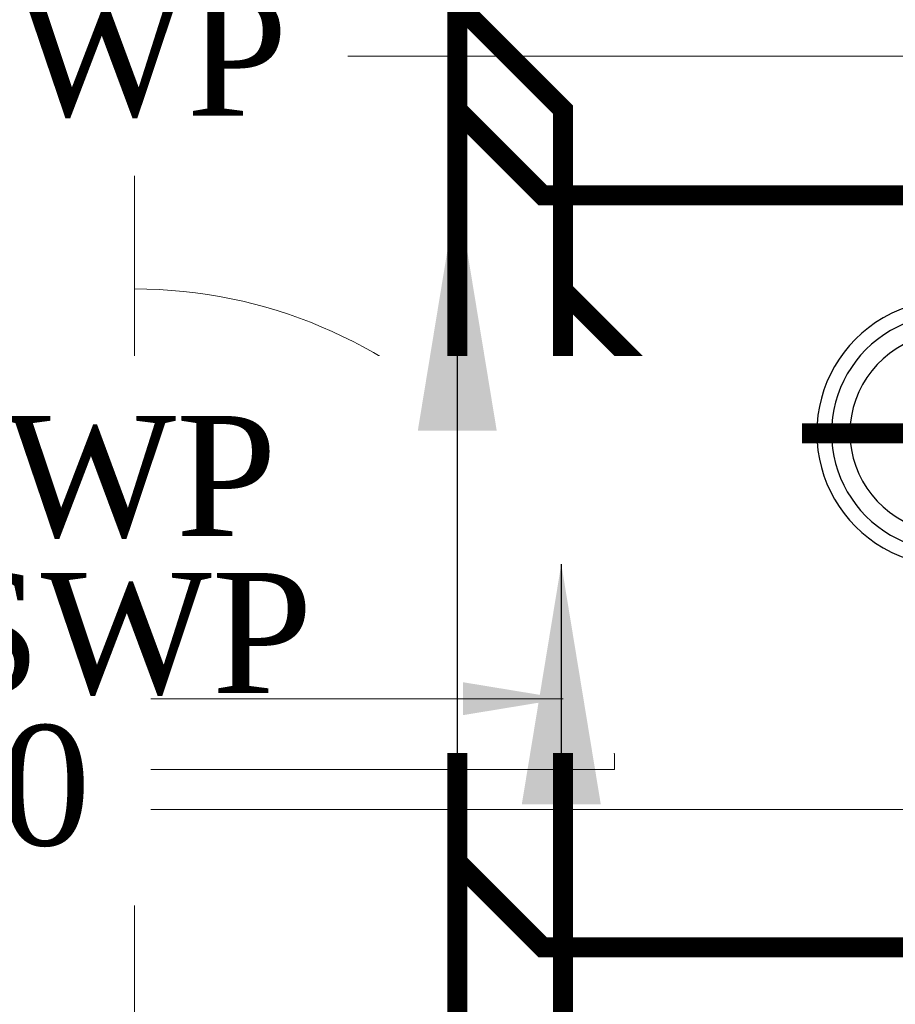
# Model space of a CAD drawing. Header units: inches. Extents: x 119662 to 158499, y 12149 to 20675.
# Tile 62 of 97: x 122414 to 122458, y 19575 to 19624. Entities that reach past the tile are written whole.
import ezdxf

# ---------------------------------------------------------------- set-up
doc = ezdxf.new("R2010")
doc.units = ezdxf.units.IN
doc.header["$MEASUREMENT"] = 0
for name, color, linetype, lineweight in [('00-GRIDTEXT', 1, 'Continuous', 13), ('KIT TEXT.', 5, 'Continuous', 5), ('PD_FIXTURE', 21, 'Continuous', 25), ('PP- 75DIA Soil Waste Sewer pipe', 90, 'Continuous', 9), ('PP-Soil Pipe', 1, 'Continuous', 25), ('PP-TEXT', 7, 'Continuous', 40)]:
    doc.layers.add(name, color=color, linetype=linetype, lineweight=lineweight)
doc.layers.add('PD_025_TEXT', color=61, linetype='Continuous')
doc.styles.add('Arial', font='GOTHIC.TTF')
doc.styles.add('ISO', font='isocp.shx', dxfattribs={"height": 250})
doc.styles.get("Standard").update_dxf_attribs({"font": 'times.ttf', "height": 4})
doc.styles.add('style1', font='arial.ttf', dxfattribs={"height": 500})
doc.styles.add('TIMES NEW ROMAN', font='times.ttf', dxfattribs={"height": 4})
doc.dimstyles.new('ISO-10', dxfattribs={"dimtxt": 6, "dimasz": 0.5, "dimexe": 1.25, "dimexo": 0.625, "dimtad": 1, "dimtoh": 1, "dimdec": 1, "dimlunit": 4, "dimtxsty": 'Standard', "dimblk": 'ARCHTICK', "dimcen": 2.5, "dimclrt": 3, "dimadec": 0, "dimazin": 0, "dimtfac": 1, "dimtdec": 1, "dimtmove": 1, "dimatfit": 3, "dimfxl": 1, "dimarcsym": 0})
doc.dimstyles.new('PP-DIM', dxfattribs={"dimtxt": 4, "dimasz": 1, "dimexe": 1, "dimexo": 1, "dimgap": 0.09, "dimtad": 0, "dimdec": 1, "dimzin": 0, "dimdsep": 46, "dimlunit": 4, "dimtxsty": 'TIMES NEW ROMAN', "dimblk": 'ARCHTICK', "dimcen": 0.09, "dimdle": 1, "dimclrd": 256, "dimclre": 256, "dimclrt": 256, "dimadec": 0, "dimazin": 0, "dimtfac": 1, "dimtdec": 4, "dimtofl": 0, "dimtmove": 1, "dimatfit": 3, "dimfxl": 1, "dimtolj": 1, "dimtzin": 0, "dimlwd": -1, "dimlwe": -1, "dimarcsym": 0})

# ---------------------------------------------------------------- blocks, each defined once
blk = doc.blocks.new('A$C6E471120')
at = {"layer": 'KIT TEXT.', "color": 251, "char_height": 60.17529562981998, "attachment_point": 7, "style": 'ISO'}
for s, insert, width in [('\\pi325.49;{\\Fromans|c0;\\W0.8;WORK TABLE \\P\\pi370.19;WITH SINK}', (-834.1382467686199, -1717.700760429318, 488.6049877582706), 1100.283938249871), ('\\pi300.49;{\\Fromans|c0;\\W0.8;WORK TABLE}', (-5344.106154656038, -1932.584693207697, 488.6049877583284), 1050.283938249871)]:
    blk.add_mtext(s, dxfattribs=dict(at, insert=insert, width=width))
blk = doc.blocks.new('A$C24556D30')
at = {"color": 8}
for p, q in [((170.0000553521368, 400.0000540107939), (170.0000553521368, 20.00005401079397)), ((300.0000553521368, 210.000054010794), (300.0000553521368, 292.2294342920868)), ((300.0000553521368, 210.000054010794), (300.0000553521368, 127.7706737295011))]:
    blk.add_line(p, q, dxfattribs=at)
for points in [[(569.74867281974, 385.5564478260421, 0.0549045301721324), (350.0000553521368, 415.000054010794, 0.0549045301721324)], [(279.8877858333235, 412.5391608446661, 0.027530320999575), (170.0000553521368, 400.0000540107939, 0.027530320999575)], [(564.9384326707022, 366.1435245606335, 0.0549045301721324), (349.5301892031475, 395.0055741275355, 0.0549045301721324)], [(300.0000553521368, 210.000054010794), (300.0000553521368, 290.000054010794, 0.7043924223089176)], [(300.0000553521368, 210.000054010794), (300.0000553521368, 130.0000540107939, -0.7043924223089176)], [(564.9384326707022, 53.85658346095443, -0.0549045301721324), (349.5301892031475, 24.99453389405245, -0.0549045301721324)], [(569.74867281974, 34.44366019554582, -0.0549045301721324), (350.0000553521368, 5.000054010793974, -0.0549045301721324)], [(170.0000553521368, 20.00005401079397, 0.0275303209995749), (279.8877858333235, 7.460947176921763, 0.0275303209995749)]]:
    blk.add_lwpolyline(points, format="xyb", dxfattribs=at)
for centre, radius, start, end in [((350.0000553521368, -584.9999459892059), 1000, 90, 94.02043563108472), ((279.9358992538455, 412.5424842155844), 20, 184.5904764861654, 273.8822723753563), ((350.0000553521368, -584.9999459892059), 980, 90, 94.02043563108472), ((530.0000553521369, 210.000054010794), 180, 59.99999999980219, 77.24246783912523), ((439.0485481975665, 15.1852102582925), 348.1009654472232, 69.7009941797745, 105.9249351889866), ((530.0000553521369, 210.000054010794), 160, 59.99999999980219, 77.24246783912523), ((530.0000553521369, 210.000054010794), 180, 0, 59.99999999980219), ((360.0000553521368, 292.2294342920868), 60, 105.9249351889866, 180), ((530.0000553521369, 210.000054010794), 160, 0, 59.99999999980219), ((530.0000553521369, 210.000054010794), 135, 0, 77.24246783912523), ((530.0000553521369, 210.000054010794), 135, 282.7575321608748, 0), ((530.0000553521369, 210.000054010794), 160, 300.0000000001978, 0), ((530.0000553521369, 210.000054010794), 180, 300.0000000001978, 0), ((360.0000553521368, 127.7706737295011), 60, 180, 254.0750648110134), ((439.0485481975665, 404.8148977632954), 348.1009654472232, 254.0750648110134, 290.2990058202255), ((530.0000553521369, 210.000054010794), 160, 282.7575321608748, 300.0000000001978), ((530.0000553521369, 210.000054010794), 180, 282.7575321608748, 300.0000000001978), ((279.9358992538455, 7.457623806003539), 20, 86.1177276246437, 175.4095235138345), ((350.0000553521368, 1005.000054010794), 980, 265.9795643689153, 270), ((350.0000553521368, 1005.000054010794), 1000, 265.9795643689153, 270)]:
    blk.add_arc(centre, radius, start, end, dxfattribs=at)
blk = doc.blocks.new('FIRST FLOOR')
at = {"layer": 'PD_FIXTURE', "color": 251, "lineweight": 5, "ltscale": 12}
for p, q in [((139720.6576681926, 19544.1286129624), (139720.6576681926, 19530.50361296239)), ((139720.6576681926, 19542.1286129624), (139780.6576681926, 19542.1286129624)), ((139720.6576681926, 19506.50361296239), (139720.6576681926, 19530.50361296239)), ((139720.6576681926, 19506.50361296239), (139720.6576681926, 19492.87861296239)), ((139720.6576681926, 19506.50361296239), (139744.6576681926, 19506.50361296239)), ((139720.6576681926, 19504.50361296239), (139780.6576681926, 19504.50361296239))]:
    blk.add_line(p, q, dxfattribs=at)
blk.add_arc((139720.6576681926, 19506.50361296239), 24, 0, 90, dxfattribs=at)
at = {"layer": '00-GRIDTEXT', "color": 8, "xscale": 0.03937007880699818, "yscale": 0.03937007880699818, "zscale": 0.03937007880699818}
blk.add_blockref('A$C6E471120', (139249.657668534, 19579.75418360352), dxfattribs=at)
at = {"layer": 'PD_FIXTURE', "color": 251, "ltscale": 12, "xscale": 0.03684210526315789, "yscale": 0.03684210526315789, "zscale": 0.03684210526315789, "rotation": 180}
blk.add_blockref('A$C24556D30', (139780.9208281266, 19531.05295705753), dxfattribs=at)
at = {"layer": 'PD_025_TEXT', "color": 251, "insert": (139428.3424848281, 19534.12926220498), "char_height": 8, "width": 128.4952190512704, "attachment_point": 1, "style": 'style1'}
blk.add_mtext('\\pi38.106;H. TOILET\\P\\pi44.447;6\' X 7\'5"', dxfattribs=at)
blk = doc.blocks.new('_ArchTick')
at = {"color": 251, "linetype": 'ByBlock', "const_width": 0.15}
blk.add_lwpolyline([(-0.5, -0.5), (0.5, 0.5)], dxfattribs=at)

msp = doc.modelspace()

# ---------------------------------------------------------------- block references
at = {"color": 8}
msp.add_blockref('FIRST FLOOR', (-17300.78625003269, 79.92778982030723), dxfattribs=at)

# ---------------------------------------------------------------- next in the draw order: linework, layer by layer
at = {"layer": 'PP- 75DIA Soil Waste Sewer pipe', "ltscale": 0.015}
for points in [[(122431.8043006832, 19644.87961830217, 0.9999999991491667, 0.9999999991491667, 0), (122436.0080252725, 19640.67589371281, 0.9999999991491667, 0.9999999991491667, 0), (122436.0080252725, 19557.65537875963, 0.9999999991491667, 0.9999999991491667, 0)], [(122436.0080252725, 19619.37838734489, 0.9999999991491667, 0.9999999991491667, 0), (122440.274609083, 19615.11180353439, 0.9999999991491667, 0.9999999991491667, 0), (122465.8427416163, 19615.11180353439, 0.9999999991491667, 0.9999999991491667, 0)], [(122436.0080252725, 19581.81324202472, 0.9999999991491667, 0.9999999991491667, 0), (122440.274609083, 19577.54665821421, 0.9999999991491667, 0.9999999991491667, 0), (122465.8427416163, 19577.54665821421, 0.9999999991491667, 0.9999999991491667, 0)]]:
    msp.add_lwpolyline(points, format="xyseb", dxfattribs=at)
at = {"layer": 'PP-Soil Pipe', "color": 1, "ltscale": 0.015}
for points in [[(122419.8314059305, 19640.85137235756, 1, 1, 0), (122441.296907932, 19619.38587035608, 0.9999999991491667, 0.9999999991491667, 0), (122441.296907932, 19558.00715163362, 0.9999999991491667, 0.9999999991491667, 0)], [(122441.296907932, 19610.35530982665, 0.9999999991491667, 0.9999999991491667, 0), (122448.4374291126, 19603.21478864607, 0.9999999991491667, 0.9999999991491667, 0), (122470.6442080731, 19603.21478864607, 0.9999999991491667, 0.9999999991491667, 0)]]:
    msp.add_lwpolyline(points, format="xyseb", dxfattribs=at)

# ---------------------------------------------------------------- next in the draw order: texts
at = {"layer": 'PP-TEXT', "char_height": 5.999999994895, "width": 79.39153849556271, "style": 'Arial', "bg_fill": 2}
for s, insert, attachment_point in [('{\\fTimes New Roman|b0|i0|c0|p34;Ø75MM SWP }', (122427.5273579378, 19618.8423588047, -0.00456549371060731), 9), ('{\\fTimes New Roman|b0|i0|c0|p34;Ø75MM WWP }', (122370.8518827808, 19597.83938854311, -0.00456549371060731), 7)]:
    msp.add_mtext(s, dxfattribs=dict(at, insert=insert, attachment_point=attachment_point))

# ---------------------------------------------------------------- next in the draw order: leaders
at = {"layer": 'PP-TEXT', "lineweight": 70, "ltscale": 12}
msp.add_leader([(122436.0080252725, 19596.81889830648), (122374.1135939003, 19596.81889830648)], dimstyle='PP-DIM', override={"dimtxt": 8.5, "dimasz": 5, "dimtad": 0, "dimdec": 1, "dimcen": 0, "dimtfac": 12, "dimtdec": 1, "dimfxl": 7, "dimfxlon": 1, "dimlwd": 18, "dimarcsym": 1}, dxfattribs=at)

# ---------------------------------------------------------------- next in the draw order: texts
at = {"layer": 'PP-TEXT', "insert": (122371.6249023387, 19589.99628151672, -0.002282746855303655), "char_height": 5.999999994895, "width": 79.39153849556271, "attachment_point": 7, "style": 'Arial', "bg_fill": 2}
msp.add_mtext('{\\fTimes New Roman|b0|i0|c0|p34;Ø110MM SWP }', dxfattribs=at)

# ---------------------------------------------------------------- next in the draw order: leaders
at = {"layer": 'PP- 75DIA Soil Waste Sewer pipe', "ltscale": 0.015}
msp.add_leader([(122436.0080252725, 19615.34976106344), (122436.0080252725, 19582.98151140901)], dimstyle='ISO-10', override={"dimasz": 12, "dimgap": 0.625, "dimtad": 0}, dxfattribs=at)
at = {"layer": 'PP-Soil Pipe', "color": 1, "lineweight": 5, "ltscale": 0.015}
msp.add_leader([(122441.2075334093, 19596.6900181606), (122441.2075334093, 19564.32176850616)], dimstyle='ISO-10', override={"dimasz": 12, "dimgap": 0.625, "dimtad": 0}, dxfattribs=at)
at = {"layer": 'PP-TEXT', "lineweight": 70, "ltscale": 12}
msp.add_leader([(122441.296907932, 19589.96211976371), (122375.9180803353, 19589.96211976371)], dimstyle='PP-DIM', override={"dimtxt": 8.5, "dimasz": 5, "dimtad": 0, "dimdec": 1, "dimcen": 0, "dimtfac": 12, "dimtdec": 1, "dimfxl": 7, "dimfxlon": 1, "dimlwd": 18, "dimarcsym": 1}, dxfattribs=at)

# ---------------------------------------------------------------- next in the draw order: texts
at = {"layer": 'PP-TEXT', "insert": (122417.683643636, 19582.50196459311), "char_height": 5.999999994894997, "width": 48.44597603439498, "attachment_point": 9, "style": 'Arial', "bg_fill": 2}
msp.add_mtext('{\\fTimes New Roman|b0|i0|c0|p34; \\PSLOPE 1:80}', dxfattribs=at)

doc.saveas('drawing.dxf')
